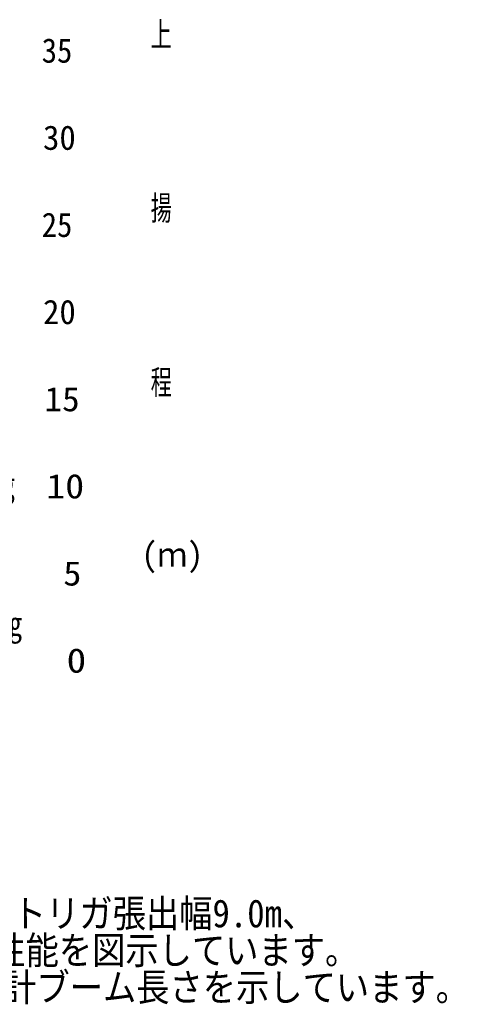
# Model space of a CAD drawing. Extents: x -28185 to 52541, y -37549 to 51651.
# Tile 7 of 8: x 26005 to 52541, y -37549 to 18946. Entities that reach past the tile are written whole.
import ezdxf

# ---------------------------------------------------------------- set-up
doc = ezdxf.new("R2010")
doc.units = 0
doc.layers.get('0').update_dxf_attribs({"linetype": 'CONTINUOUS'})

msp = doc.modelspace()

# ---------------------------------------------------------------- texts
at = {"color": 7, "linetype": 'Continuous', "char_height": 1400, "attachment_point": 4}
for s, insert in [('\\W0.666400;\\A1;上', (33518.528739, 18070.727065)), ('\\W0.922708;\\A1; 35', (26389.440225, 17166.956296)), ('\\W0.985907;\\A1; 30', (26404.186665, 12166.956184)), ('\\W0.666400;\\A1;揚', (33518.528739, 8070.726841)), ('\\W0.922708;\\A1; 25', (26389.440225, 7166.956072)), ('\\W0.985907;\\A1; 20', (26404.186665, 2166.962064)), ('\\W0.666400;\\A1;程', (33518.528739, -1929.273382)), ('\\W1.058400;\\A1; 15', (26421.101735, -2833.038048)), ('\\W0.714286;\\A1;10deg', (22332.273222, -7956.862422)), ('\\W1.142400;\\A1; 10', (26440.701747, -7833.025952)), ('\\W0.946990;\\A1;(ｍ)', (32994.761707, -11929.273606)), ('\\W1.090473;\\A1;  5', (26428.585409, -12833.019961)), ('\\W0.834449;\\A1;0deg', (22976.395502, -15941.640279)), ('\\W1.179856;\\A1;  0', (26449.441405, -17833.013969))]:
    msp.add_mtext(s, dxfattribs=dict(at, insert=insert))
at = {"color": 7, "linetype": 'Continuous', "insert": (-27085.730404, -29412.715441), "char_height": 1600, "attachment_point": 1, "line_spacing_factor": 0.794286}
msp.add_mtext('\\W0.917405;\\A1;（注意）1.上図はブームのたわみを含んでいません｡\\P\u3000\u3000\u3000\u30002.重荷重ヘッド装着、カウンタウエイト164ｔ、アウトリガ張出幅9.0m、\\P\u3000\u3000\u3000\u3000\u3000\u3000センタージャッキ、アシストジャッキ使用時の性能を図示しています。\\P    3.ブーム長さは、4段ESPブームと0.5m重荷重ヘッドの合計ブーム長さを示しています。', dxfattribs=at)

doc.saveas('drawing.dxf')
